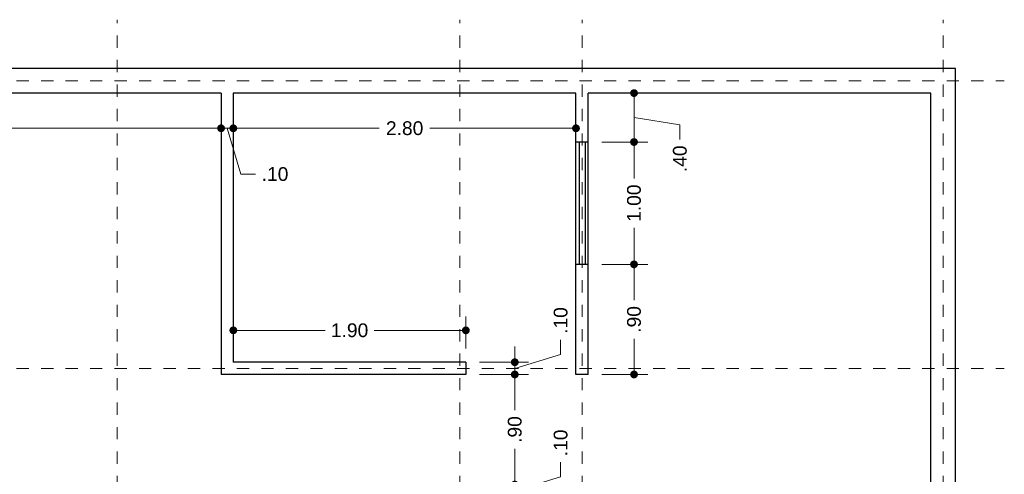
# Model space of a CAD drawing. Header units: millimetres. Extents: x 2560.5 to 2573.2, y 874.2 to 885.2.
# Tile 4 of 4: x 2565.1 to 2573.2, y 881.4 to 885.2. Entities that reach past the tile are written whole.
import ezdxf

# ---------------------------------------------------------------- set-up
doc = ezdxf.new("R2010")
doc.units = ezdxf.units.MM
doc.header["$LTSCALE"] = 0.001
doc.linetypes.add('CENTER2', pattern=[28.575, 19.05, -3.175, 3.175, -3.175])
for name, color, linetype, lineweight in [('Cotas', 7, 'Continuous', 18), ('Ejes', 7, 'CENTER2', 5), ('Muros', 7, 'Continuous', 30), ('Ventanas', 250, 'Continuous', 25)]:
    doc.layers.add(name, color=color, linetype=linetype, lineweight=lineweight)
doc.styles.get("Standard").update_dxf_attribs({"font": 'arial.ttf'})
doc.dimstyles.new('1-75', dxfattribs={"dimscale": 75, "dimtxt": 0.0015, "dimasz": 0.00085, "dimexe": 0.0015, "dimexo": 0.0015, "dimgap": 0.0008, "dimtad": 0, "dimzin": 4, "dimdsep": 46, "dimtxsty": 'Standard', "dimblk": 'DOT', "dimcen": 0.0009, "dimclrd": 256, "dimclre": 256, "dimclrt": 256, "dimadec": 0, "dimazin": 0, "dimtfac": 1, "dimtofl": 0, "dimtmove": 1, "dimatfit": 2, "dimfxl": 0.0015, "dimtfill": 1, "dimtolj": 1, "dimtzin": 4, "dimlwd": -1, "dimlwe": -1, "dimarcsym": 0})

# ---------------------------------------------------------------- blocks, each defined once
blk = doc.blocks.new('_DOT')
at = {"color": 0, "linetype": 'ByBlock'}
blk.add_line((-0.5, 0), (-1, 0), dxfattribs=at)
at = {"color": 0, "linetype": 'ByBlock', "const_width": 0.5}
blk.add_lwpolyline([(-0.25, 0, 1), (0.25, 0, 1)], format="xyb", close=True, dxfattribs=at)
blk = doc.blocks.new('*D3')
at = {"layer": 'Cotas', "transparency": 16777216}
for p, q in [((2562.1416, 884.7508), (2561.1295, 884.7508)), ((2561.242, 884.6871), (2561.242, 880.4567)), ((2561.242, 875.8146), (2561.242, 880.0449)), ((2565.7416, 875.7508), (2561.1295, 875.7508))]:
    blk.add_line(p, q, dxfattribs=at)
at = {"layer": 'Defpoints', "color": 0, "transparency": 16777216}
for p in [(2562.2541, 884.7508), (2561.242, 875.7508), (2565.8541, 875.7508)]:
    blk.add_point(p, dxfattribs=at)
at = {"layer": 'Cotas', "transparency": 16777216, "xscale": 0.06375, "yscale": 0.06375, "zscale": 0.06375}
for p, rotation in [((2561.242, 884.7508), 90), ((2561.242, 875.7508), 270)]:
    blk.add_blockref('_DOT', p, dxfattribs=dict(at, rotation=rotation))
at = {"layer": 'Cotas', "transparency": 16777216, "insert": (2561.242, 880.2508), "char_height": 0.1125, "attachment_point": 5, "rotation": 90, "bg_fill": 3, "box_fill_scale": 1.1, "bg_fill_color": 256, "bg_fill_true_color": 13158600, "bg_fill_transparency": 0}
blk.add_mtext('\\A1;9.00', dxfattribs=at)
blk = doc.blocks.new('*D36')
at = {"layer": 'Cotas', "transparency": 16777216}
for p, q in [((2569.1541, 881.4146), (2569.1541, 881.4783)), ((2569.5289, 881.4133), (2569.5289, 881.5333)), ((2569.1541, 881.3008), (2569.5289, 881.4133)), ((2568.8666, 881.3508), (2569.2666, 881.3508)), ((2569.1541, 881.2508), (2569.1541, 881.3508)), ((2568.8666, 881.2508), (2569.2666, 881.2508)), ((2569.1541, 881.1871), (2569.1541, 881.1233))]:
    blk.add_line(p, q, dxfattribs=at)
at = {"layer": 'Defpoints', "color": 0, "transparency": 16777216}
for p in [(2568.7541, 881.3508), (2569.1541, 881.3508), (2568.7541, 881.2508)]:
    blk.add_point(p, dxfattribs=at)
at = {"layer": 'Cotas', "transparency": 16777216, "xscale": 0.06375, "yscale": 0.06375, "zscale": 0.06375}
for p, rotation in [((2569.1541, 881.3508), 270), ((2569.1541, 881.2508), 90)]:
    blk.add_blockref('_DOT', p, dxfattribs=dict(at, rotation=rotation))
at = {"layer": 'Cotas', "transparency": 16777216, "insert": (2569.5289, 881.6916), "char_height": 0.1125, "attachment_point": 5, "rotation": 90, "bg_fill": 3, "box_fill_scale": 1.1, "bg_fill_color": 256, "bg_fill_true_color": 13158600, "bg_fill_transparency": 0}
blk.add_mtext('\\A1;.10', dxfattribs=at)
blk = doc.blocks.new('*D37')
at = {"layer": 'Cotas', "transparency": 16777216}
for p, q in [((2568.8666, 882.2508), (2569.2666, 882.2508)), ((2569.1541, 882.1871), (2569.1541, 881.9592)), ((2569.1541, 881.4146), (2569.1541, 881.6425)), ((2568.8666, 881.3508), (2569.2666, 881.3508))]:
    blk.add_line(p, q, dxfattribs=at)
at = {"layer": 'Defpoints', "color": 0, "transparency": 16777216}
for p in [(2568.7541, 882.2508), (2569.1541, 882.2508), (2568.7541, 881.3508)]:
    blk.add_point(p, dxfattribs=at)
at = {"layer": 'Cotas', "transparency": 16777216, "xscale": 0.06375, "yscale": 0.06375, "zscale": 0.06375}
for p, rotation in [((2569.1541, 882.2508), 90), ((2569.1541, 881.3508), 270)]:
    blk.add_blockref('_DOT', p, dxfattribs=dict(at, rotation=rotation))
at = {"layer": 'Cotas', "transparency": 16777216, "insert": (2569.1541, 881.8008), "char_height": 0.1125, "attachment_point": 5, "rotation": 90, "bg_fill": 3, "box_fill_scale": 1.1, "bg_fill_color": 256, "bg_fill_true_color": 13158600, "bg_fill_transparency": 0}
blk.add_mtext('\\A1;.90', dxfattribs=at)
blk = doc.blocks.new('*D38')
at = {"layer": 'Cotas', "transparency": 16777216}
for p, q in [((2569.5289, 882.4133), (2569.5289, 882.5333)), ((2569.1541, 882.4146), (2569.1541, 882.4783)), ((2569.1541, 882.3008), (2569.5289, 882.4133)), ((2568.8666, 882.3508), (2569.2666, 882.3508)), ((2569.1541, 882.2508), (2569.1541, 882.3508)), ((2568.8666, 882.2508), (2569.2666, 882.2508)), ((2569.1541, 882.1871), (2569.1541, 882.1233))]:
    blk.add_line(p, q, dxfattribs=at)
at = {"layer": 'Defpoints', "color": 0, "transparency": 16777216}
for p in [(2568.7541, 882.3508), (2569.1541, 882.3508), (2568.7541, 882.2508)]:
    blk.add_point(p, dxfattribs=at)
at = {"layer": 'Cotas', "transparency": 16777216, "xscale": 0.06375, "yscale": 0.06375, "zscale": 0.06375}
for p, rotation in [((2569.1541, 882.3508), 270), ((2569.1541, 882.2508), 90)]:
    blk.add_blockref('_DOT', p, dxfattribs=dict(at, rotation=rotation))
at = {"layer": 'Cotas', "transparency": 16777216, "insert": (2569.5289, 882.6916), "char_height": 0.1125, "attachment_point": 5, "rotation": 90, "bg_fill": 3, "box_fill_scale": 1.1, "bg_fill_color": 256, "bg_fill_true_color": 13158600, "bg_fill_transparency": 0}
blk.add_mtext('\\A1;.10', dxfattribs=at)
blk = doc.blocks.new('*D44')
at = {"layer": 'Cotas', "transparency": 16777216}
for p, q in [((2569.8666, 883.1508), (2570.2409, 883.1508)), ((2570.1284, 883.0871), (2570.1284, 882.8592)), ((2570.1284, 882.3146), (2570.1284, 882.5425)), ((2569.8666, 882.2508), (2570.2409, 882.2508))]:
    blk.add_line(p, q, dxfattribs=at)
at = {"layer": 'Defpoints', "color": 0, "transparency": 16777216}
for p in [(2569.7541, 883.1508), (2570.1284, 883.1508), (2569.7541, 882.2508)]:
    blk.add_point(p, dxfattribs=at)
at = {"layer": 'Cotas', "transparency": 16777216, "xscale": 0.06375, "yscale": 0.06375, "zscale": 0.06375}
for p, rotation in [((2570.1284, 883.1508), 90), ((2570.1284, 882.2508), 270)]:
    blk.add_blockref('_DOT', p, dxfattribs=dict(at, rotation=rotation))
at = {"layer": 'Cotas', "transparency": 16777216, "insert": (2570.1284, 882.7008), "char_height": 0.1125, "attachment_point": 5, "rotation": 90, "bg_fill": 3, "box_fill_scale": 1.1, "bg_fill_color": 256, "bg_fill_true_color": 13158600, "bg_fill_transparency": 0}
blk.add_mtext('\\A1;.90', dxfattribs=at)
blk = doc.blocks.new('*D45')
at = {"layer": 'Cotas', "transparency": 16777216}
for p, q in [((2569.8666, 884.1508), (2570.2409, 884.1508)), ((2570.1284, 884.0871), (2570.1284, 883.8515)), ((2570.1284, 883.2146), (2570.1284, 883.4502)), ((2569.8666, 883.1508), (2570.2409, 883.1508))]:
    blk.add_line(p, q, dxfattribs=at)
at = {"layer": 'Defpoints', "color": 0, "transparency": 16777216}
for p in [(2569.7541, 884.1508), (2570.1284, 884.1508), (2569.7541, 883.1508)]:
    blk.add_point(p, dxfattribs=at)
at = {"layer": 'Cotas', "transparency": 16777216, "xscale": 0.06375, "yscale": 0.06375, "zscale": 0.06375}
for p, rotation in [((2570.1284, 884.1508), 90), ((2570.1284, 883.1508), 270)]:
    blk.add_blockref('_DOT', p, dxfattribs=dict(at, rotation=rotation))
at = {"layer": 'Cotas', "transparency": 16777216, "insert": (2570.1284, 883.6508), "char_height": 0.1125, "attachment_point": 5, "rotation": 90, "bg_fill": 3, "box_fill_scale": 1.1, "bg_fill_color": 256, "bg_fill_true_color": 13158600, "bg_fill_transparency": 0}
blk.add_mtext('\\A1;1.00', dxfattribs=at)
blk = doc.blocks.new('*D46')
at = {"layer": 'Cotas', "transparency": 16777216}
for p, q in [((2569.8666, 884.5508), (2570.2409, 884.5508)), ((2570.1284, 884.2146), (2570.1284, 884.4871)), ((2570.1284, 884.3508), (2570.5033, 884.2921)), ((2570.5033, 884.2921), (2570.5033, 884.1721)), ((2569.8666, 884.1508), (2570.2409, 884.1508))]:
    blk.add_line(p, q, dxfattribs=at)
at = {"layer": 'Defpoints', "color": 0, "transparency": 16777216}
for p in [(2569.7541, 884.5508), (2570.1284, 884.5508), (2569.7541, 884.1508)]:
    blk.add_point(p, dxfattribs=at)
at = {"layer": 'Cotas', "transparency": 16777216, "xscale": 0.06375, "yscale": 0.06375, "zscale": 0.06375}
for p, rotation in [((2570.1284, 884.5508), 90), ((2570.1284, 884.1508), 270)]:
    blk.add_blockref('_DOT', p, dxfattribs=dict(at, rotation=rotation))
at = {"layer": 'Cotas', "transparency": 16777216, "insert": (2570.5033, 884.0138), "char_height": 0.1125, "attachment_point": 5, "rotation": 90, "bg_fill": 3, "box_fill_scale": 1.1, "bg_fill_color": 256, "bg_fill_true_color": 13158600, "bg_fill_transparency": 0}
blk.add_mtext('\\A1;.40', dxfattribs=at)
blk = doc.blocks.new('*D47')
at = {"layer": 'Cotas', "transparency": 16777216}
for p, q in [((2562.4541, 884.4383), (2562.4541, 884.1508)), ((2566.7541, 884.4383), (2566.7541, 884.1508)), ((2562.5178, 884.2633), (2564.3959, 884.2633)), ((2566.6903, 884.2633), (2564.8123, 884.2633))]:
    blk.add_line(p, q, dxfattribs=at)
at = {"layer": 'Defpoints', "color": 0, "transparency": 16777216}
for p in [(2562.4541, 884.5508), (2566.7541, 884.5508), (2566.7541, 884.2633)]:
    blk.add_point(p, dxfattribs=at)
at = {"layer": 'Cotas', "transparency": 16777216, "xscale": 0.06375, "yscale": 0.06375, "zscale": 0.06375, "rotation": 180}
blk.add_blockref('_DOT', (2562.4541, 884.2633), dxfattribs=at)
at = {"layer": 'Cotas', "transparency": 16777216, "xscale": 0.06375, "yscale": 0.06375, "zscale": 0.06375}
blk.add_blockref('_DOT', (2566.7541, 884.2633), dxfattribs=at)
at = {"layer": 'Cotas', "transparency": 16777216, "insert": (2564.6041, 884.2633), "char_height": 0.1125, "attachment_point": 5, "bg_fill": 3, "box_fill_scale": 1.1, "bg_fill_color": 256, "bg_fill_true_color": 13158600, "bg_fill_transparency": 0}
blk.add_mtext('\\A1;4.30', dxfattribs=at)
blk = doc.blocks.new('*D48')
at = {"layer": 'Cotas', "transparency": 16777216}
for p, q in [((2566.7541, 884.4383), (2566.7541, 884.1508)), ((2566.8541, 884.4383), (2566.8541, 884.1508)), ((2566.6903, 884.2633), (2566.6266, 884.2633)), ((2566.7541, 884.2633), (2566.8541, 884.2633)), ((2566.8041, 884.2633), (2566.9165, 883.8885)), ((2566.9178, 884.2633), (2566.9816, 884.2633)), ((2566.9165, 883.8885), (2567.0365, 883.8885))]:
    blk.add_line(p, q, dxfattribs=at)
at = {"layer": 'Defpoints', "color": 0, "transparency": 16777216}
for p in [(2566.7541, 884.5508), (2566.8541, 884.5508), (2566.8541, 884.2633)]:
    blk.add_point(p, dxfattribs=at)
at = {"layer": 'Cotas', "transparency": 16777216, "xscale": 0.06375, "yscale": 0.06375, "zscale": 0.06375}
blk.add_blockref('_DOT', (2566.7541, 884.2633), dxfattribs=at)
at = {"layer": 'Cotas', "transparency": 16777216, "xscale": 0.06375, "yscale": 0.06375, "zscale": 0.06375, "rotation": 180}
blk.add_blockref('_DOT', (2566.8541, 884.2633), dxfattribs=at)
at = {"layer": 'Cotas', "transparency": 16777216, "insert": (2567.1949, 883.8885), "char_height": 0.1125, "attachment_point": 5, "bg_fill": 3, "box_fill_scale": 1.1, "bg_fill_color": 256, "bg_fill_true_color": 13158600, "bg_fill_transparency": 0}
blk.add_mtext('\\A1;.10', dxfattribs=at)
blk = doc.blocks.new('*D49')
at = {"layer": 'Cotas', "transparency": 16777216}
for p, q in [((2566.8541, 884.4383), (2566.8541, 884.1508)), ((2569.6541, 884.4383), (2569.6541, 884.1508)), ((2566.9178, 884.2633), (2568.0472, 884.2633)), ((2569.5903, 884.2633), (2568.461, 884.2633))]:
    blk.add_line(p, q, dxfattribs=at)
at = {"layer": 'Defpoints', "color": 0, "transparency": 16777216}
for p in [(2566.8541, 884.5508), (2569.6541, 884.5508), (2569.6541, 884.2633)]:
    blk.add_point(p, dxfattribs=at)
at = {"layer": 'Cotas', "transparency": 16777216, "xscale": 0.06375, "yscale": 0.06375, "zscale": 0.06375, "rotation": 180}
blk.add_blockref('_DOT', (2566.8541, 884.2633), dxfattribs=at)
at = {"layer": 'Cotas', "transparency": 16777216, "xscale": 0.06375, "yscale": 0.06375, "zscale": 0.06375}
blk.add_blockref('_DOT', (2569.6541, 884.2633), dxfattribs=at)
at = {"layer": 'Cotas', "transparency": 16777216, "insert": (2568.2541, 884.2633), "char_height": 0.1125, "attachment_point": 5, "bg_fill": 3, "box_fill_scale": 1.1, "bg_fill_color": 256, "bg_fill_true_color": 13158600, "bg_fill_transparency": 0}
blk.add_mtext('\\A1;2.80', dxfattribs=at)
blk = doc.blocks.new('*D50')
at = {"layer": 'Cotas', "transparency": 16777216}
for p, q in [((2566.8541, 882.4633), (2566.8541, 882.7241)), ((2568.7541, 882.4633), (2568.7541, 882.7241)), ((2566.9178, 882.6116), (2567.6035, 882.6116)), ((2568.6903, 882.6116), (2568.0047, 882.6116))]:
    blk.add_line(p, q, dxfattribs=at)
at = {"layer": 'Defpoints', "color": 0, "transparency": 16777216}
for p in [(2568.7541, 882.6116), (2566.8541, 882.3508), (2568.7541, 882.3508)]:
    blk.add_point(p, dxfattribs=at)
at = {"layer": 'Cotas', "transparency": 16777216, "xscale": 0.06375, "yscale": 0.06375, "zscale": 0.06375, "rotation": 180}
blk.add_blockref('_DOT', (2566.8541, 882.6116), dxfattribs=at)
at = {"layer": 'Cotas', "transparency": 16777216, "xscale": 0.06375, "yscale": 0.06375, "zscale": 0.06375}
blk.add_blockref('_DOT', (2568.7541, 882.6116), dxfattribs=at)
at = {"layer": 'Cotas', "transparency": 16777216, "insert": (2567.8041, 882.6116), "char_height": 0.1125, "attachment_point": 5, "bg_fill": 3, "box_fill_scale": 1.1, "bg_fill_color": 256, "bg_fill_true_color": 13158600, "bg_fill_transparency": 0}
blk.add_mtext('\\A1;1.90', dxfattribs=at)

msp = doc.modelspace()

# ---------------------------------------------------------------- linework, layer by layer
at = {"layer": 'Ejes', "linetype": 'CENTER2'}
for p, q in [((2565.9041, 874.7214), (2565.9041, 885.1508)), ((2568.7041, 874.7214), (2568.7041, 885.1508)), ((2569.7041, 874.7214), (2569.7041, 885.1508)), ((2572.6541, 874.7214), (2572.6541, 885.1508)), ((2561.0835, 884.6508), (2573.1541, 884.6508)), ((2561.0835, 882.3008), (2573.1541, 882.3008))]:
    msp.add_line(p, q, dxfattribs=at)
at = {"layer": 'Muros'}
for p, q in [((2572.7541, 884.7508), (2562.2541, 884.7508)), ((2572.7541, 875.7508), (2572.7541, 884.7508)), ((2566.7541, 884.5508), (2562.4541, 884.5508)), ((2566.7541, 884.5508), (2566.7541, 882.2508)), ((2566.8541, 884.5508), (2566.8541, 882.3508)), ((2569.6541, 884.5508), (2566.8541, 884.5508)), ((2569.6541, 882.2508), (2569.6541, 884.5508)), ((2572.5541, 884.5508), (2569.7541, 884.5508)), ((2569.7541, 882.2508), (2569.7541, 884.5508)), ((2572.5541, 881.3508), (2572.5541, 884.5508)), ((2568.7541, 882.3508), (2566.8541, 882.3508)), ((2568.7541, 882.3508), (2568.7541, 882.2508)), ((2568.7541, 882.2508), (2566.7541, 882.2508)), ((2569.7541, 882.2508), (2569.6541, 882.2508))]:
    msp.add_line(p, q, dxfattribs=at)
at = {"layer": 'Ventanas'}
for p, q in [((2569.7541, 884.1508), (2569.6541, 884.1508)), ((2569.6791, 884.1508), (2569.6791, 883.1508)), ((2569.7291, 884.1508), (2569.7291, 883.1508)), ((2569.7541, 883.1508), (2569.6541, 883.1508))]:
    msp.add_line(p, q, dxfattribs=at)

# ---------------------------------------------------------------- dimensions: what is measured, and where the dimension line sits
at = {"layer": 'Cotas'}
dim = msp.add_linear_dim(base=(2569.1541, 881.3508), p1=(2568.7541, 881.2508), p2=(2568.7541, 881.3508), angle=90, dimstyle='1-75', dxfattribs=at)
dim.commit()
dim.dimension.update_dxf_attribs({"geometry": '*D36', "text_midpoint": (2569.5289, 881.5933)})

# ---------------------------------------------------------------- next in the draw order: dimensions: what is measured, and where the dimension line sits
for base, p1, p2, picture, middle in [((2561.242, 875.7508), (2562.2541, 884.7508), (2565.8541, 875.7508), '*D3', (2561.242, 880.2508)), ((2570.1284, 883.1508), (2569.7541, 882.2508), (2569.7541, 883.1508), '*D44', (2570.1284, 882.7008)), ((2569.1541, 882.2508), (2568.7541, 881.3508), (2568.7541, 882.2508), '*D37', (2569.1541, 881.8008))]:
    dim = msp.add_linear_dim(base=base, p1=p1, p2=p2, angle=90, dimstyle='1-75', dxfattribs=at)
    dim.commit()
    dim.dimension.update_dxf_attribs({"geometry": picture, "text_midpoint": middle})

# ---------------------------------------------------------------- next in the draw order: dimensions: what is measured, and where the dimension line sits
dim = msp.add_linear_dim(base=(2566.7541, 884.2633), p1=(2562.4541, 884.5508), p2=(2566.7541, 884.5508), dimstyle='1-75', dxfattribs=at)
dim.commit()
dim.dimension.update_dxf_attribs({"geometry": '*D47', "text_midpoint": (2564.6041, 884.2633)})
for base, p1, p2, picture, middle in [((2570.1284, 884.1508), (2569.7541, 883.1508), (2569.7541, 884.1508), '*D45', (2570.1284, 883.6508)), ((2569.1541, 882.3508), (2568.7541, 882.2508), (2568.7541, 882.3508), '*D38', (2569.5289, 882.5933))]:
    dim = msp.add_linear_dim(base=base, p1=p1, p2=p2, angle=90, dimstyle='1-75', dxfattribs=at)
    dim.commit()
    dim.dimension.update_dxf_attribs({"geometry": picture, "text_midpoint": middle})

# ---------------------------------------------------------------- next in the draw order: dimensions: what is measured, and where the dimension line sits
for base, p1, p2, picture, middle in [((2566.8541, 884.2633), (2566.7541, 884.5508), (2566.8541, 884.5508), '*D48', (2567.0965, 883.8885)), ((2568.7541, 882.6116), (2566.8541, 882.3508), (2568.7541, 882.3508), '*D50', (2567.8041, 882.6116))]:
    dim = msp.add_linear_dim(base=base, p1=p1, p2=p2, dimstyle='1-75', dxfattribs=at)
    dim.commit()
    dim.dimension.update_dxf_attribs({"geometry": picture, "text_midpoint": middle})
dim = msp.add_linear_dim(base=(2570.1284, 884.5508), p1=(2569.7541, 884.1508), p2=(2569.7541, 884.5508), angle=90, dimstyle='1-75', dxfattribs=at)
dim.commit()
dim.dimension.update_dxf_attribs({"geometry": '*D46', "text_midpoint": (2570.5033, 884.1121), "dimtype": 160})

# ---------------------------------------------------------------- next in the draw order: dimensions: what is measured, and where the dimension line sits
dim = msp.add_linear_dim(base=(2569.6541, 884.2633), p1=(2566.8541, 884.5508), p2=(2569.6541, 884.5508), dimstyle='1-75', dxfattribs=at)
dim.commit()
dim.dimension.update_dxf_attribs({"geometry": '*D49', "text_midpoint": (2568.2541, 884.2633)})

doc.saveas('drawing.dxf')
